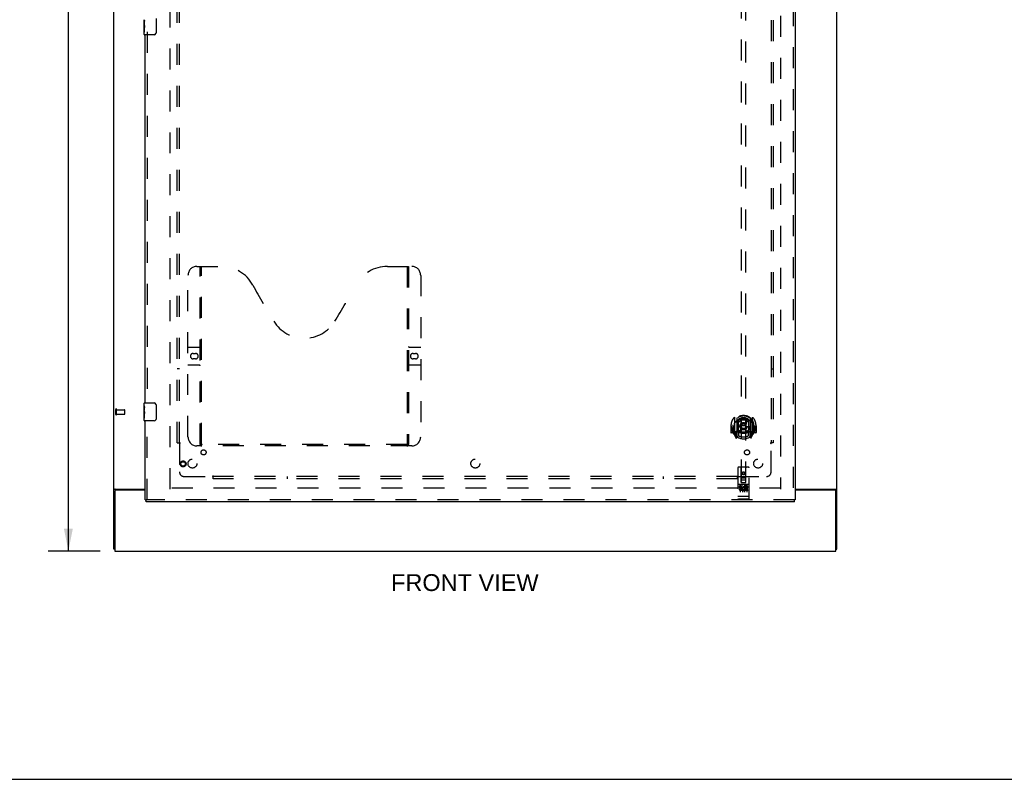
# Model space of a CAD drawing. Header units: inches. Extents: x 0 to 212, y 0 to 138.
# Tile 45 of 100: x 53 to 107, y 0 to 42. Entities that reach past the tile are written whole.
import ezdxf

# ---------------------------------------------------------------- set-up
doc = ezdxf.new("R2010")
doc.units = ezdxf.units.IN
doc.header["$LTSCALE"] = 11.6875
doc.header["$MEASUREMENT"] = 0
doc.linetypes.add('HIDDEN', pattern=[0.2, 0.1, -0.1])
doc.layers.get('0').update_dxf_attribs({"linetype": 'CONTINUOUS'})
for name, color, linetype in [('DEFAULT_2', 8, 'HIDDEN'), ('DIMENSIONS', 7, 'CONTINUOUS'), ('DOOR_ASSEMBLY', 7, 'CONTINUOUS'), ('SUBPANEL', 7, 'CONTINUOUS')]:
    doc.layers.add(name, color=color, linetype=linetype)
doc.styles.get("Standard").update_dxf_attribs({"font": 'arial.ttf'})
doc.dimstyles.new('DIMSTYLE_1', dxfattribs={"dimtxt": 0.9375, "dimasz": 1.25, "dimexe": 0.09, "dimexo": 0.07, "dimgap": 0.0375, "dimtad": 0, "dimtih": 1, "dimtoh": 1, "dimzin": 4, "dimdsep": 46, "dimtxsty": 'Standard', "dimblk": '_FILLED', "dimblk1": '_FILLED', "dimblk2": '_FILLED', "dimcen": 0.09, "dimadec": 3, "dimazin": 1, "dimtfac": 1, "dimtdec": 3, "dimtofl": 0, "dimtmove": 0, "dimatfit": 3, "dimldrblk": '_FILLED', "dimfxl": 0, "dimtolj": 1, "dimtzin": 4, "dimarcsym": 0})

# ---------------------------------------------------------------- blocks, each defined once
blk = doc.blocks.new('_FILLED')
at = {"color": 0, "linetype": 'ByBlock'}
blk.add_solid([(0, 0), (-1, 0.2), (-1, -0.2)], dxfattribs=at)
blk = doc.blocks.new('*D18')
at = {"layer": 'DIMENSIONS', "color": 2, "linetype": 'Continuous'}
for p, q in [((57.04, 92.708), (54.143, 92.708)), ((55.268, 92.708), (55.268, 53.645)), ((55.268, 12.708), (55.268, 51.77)), ((57.04, 12.708), (54.143, 12.708))]:
    blk.add_line(p, q, dxfattribs=at)
at = {"layer": 'DIMENSIONS', "color": 2, "linetype": 'Continuous', "xscale": 1.25, "yscale": 1.25, "zscale": 1.25}
for p, rotation in [((55.268, 92.708), 90), ((55.268, 12.708), 270)]:
    blk.add_blockref('_FILLED', p, dxfattribs=dict(at, rotation=rotation))
at = {"layer": 'DIMENSIONS', "color": 2, "linetype": 'Continuous', "insert": (55.268, 53.177), "char_height": 0.9375, "width": 3.27602, "attachment_point": 2, "line_spacing_factor": 0.9}
blk.add_mtext('80.00', dxfattribs=at)

msp = doc.modelspace()

# ---------------------------------------------------------------- linework, layer by layer
at = {"color": 3, "linetype": 'Continuous'}
for p, q in [((57.803, 12.812), (57.803, 92.604)), ((98.053, 12.812), (98.053, 92.604)), ((57.855, 16.044), (57.855, 12.708)), ((57.873, 16.156), (59.553, 16.156)), ((59.553, 16.104), (57.915, 16.104)), ((95.74, 16.156), (97.983, 16.156)), ((97.941, 16.104), (95.74, 16.104)), ((98.001, 12.708), (98.001, 16.044)), ((57.855, 12.708), (98.001, 12.708))]:
    msp.add_line(p, q, dxfattribs=at)
at = {"color": 7, "linetype": 'Continuous'}
for p, q in [((57.855, 12.812), (57.803, 12.812)), ((98.001, 12.812), (98.053, 12.812)), ((0, 0), (212.5, 0))]:
    msp.add_line(p, q, dxfattribs=at)
at = {"color": 3, "linetype": 'Continuous'}
for points in [[(57.838, 16.141), (57.834, 16.14), (57.83, 16.139), (57.827, 16.137), (57.823, 16.136), (57.82, 16.135), (57.818, 16.133), (57.815, 16.132), (57.812, 16.13), (57.81, 16.128), (57.808, 16.126), (57.806, 16.125), (57.805, 16.123), (57.804, 16.121), (57.803, 16.119), (57.803, 16.117), (57.803, 16.115)], [(57.873, 16.156), (57.871, 16.154), (57.868, 16.153), (57.865, 16.151), (57.862, 16.15), (57.858, 16.148), (57.855, 16.147), (57.851, 16.145), (57.846, 16.144), (57.838, 16.141)], [(97.983, 16.156), (97.985, 16.154), (97.987, 16.153), (97.99, 16.151), (97.994, 16.15), (97.997, 16.148), (98.001, 16.147), (98.005, 16.145), (98.009, 16.144)], [(98.009, 16.144), (98.017, 16.141), (98.021, 16.14), (98.025, 16.139), (98.029, 16.137), (98.032, 16.136), (98.035, 16.135), (98.038, 16.133), (98.041, 16.132), (98.044, 16.13), (98.046, 16.128), (98.048, 16.126), (98.049, 16.125), (98.05, 16.123), (98.051, 16.121), (98.052, 16.119), (98.053, 16.117), (98.053, 16.115)]]:
    msp.add_lwpolyline(points, dxfattribs=at)
for centre, start, end in [((57.915, 16.044), 90, 180), ((97.941, 16.044), 0, 90)]:
    msp.add_arc(centre, 0.06, start, end, dxfattribs=at)
at = {"layer": 'DEFAULT_2', "color": 8, "linetype": 'HIDDEN'}
for p, q in [((60.928, 16.156), (60.928, 89.26)), ((94.928, 89.26), (94.928, 16.156)), ((57.907, 20.316), (57.907, 20.6)), ((57.95, 20.316), (57.95, 20.6)), ((57.95, 20.582), (58.397, 20.582)), ((57.95, 20.334), (58.397, 20.334)), ((58.407, 20.344), (58.407, 20.572)), ((94.914, 16.208), (60.942, 16.208))]:
    msp.add_line(p, q, dxfattribs=at)
for centre, radius, start, end in [((57.928, 20.6), 0.0215, 360, 180), ((57.928, 20.316), 0.0215, 180, 0), ((58.397, 20.572), 0.01, 360, 90), ((58.397, 20.344), 0.01, 270, 0)]:
    msp.add_arc(centre, radius, start, end, dxfattribs=at)
at = {"layer": 'DOOR_ASSEMBLY', "color": 8, "linetype": 'HIDDEN'}
for p, q in [((95.636, 89.854), (95.636, 15.562)), ((92.74, 50.537), (92.74, 16.535)), ((92.99, 16.535), (92.99, 50.537)), ((59.657, 41.613), (59.657, 20.803)), ((62.427, 28.562), (63.782, 28.562)), ((62.602, 18.652), (62.602, 28.562)), ((62.682, 18.682), (62.682, 28.562)), ((73.032, 28.562), (74.387, 28.562)), ((74.132, 28.562), (74.132, 18.682)), ((74.212, 28.562), (74.212, 18.652)), ((61.927, 19.062), (61.927, 28.062)), ((74.887, 28.062), (74.887, 19.062)), ((61.927, 24.062), (62.562, 24.062)), ((62.213, 23.712), (62.35, 23.712)), ((74.252, 24.062), (74.887, 24.062)), ((74.463, 23.712), (74.6, 23.712)), ((62.562, 23.062), (61.927, 23.062)), ((62.35, 23.412), (62.213, 23.412)), ((74.887, 23.062), (74.252, 23.062)), ((74.6, 23.412), (74.463, 23.412)), ((59.657, 15.562), (59.657, 20.113)), ((92.365, 20.163), (92.365, 19.196)), ((92.483, 20.109), (92.483, 19.093)), ((92.49, 20.085), (92.49, 19.081)), ((92.583, 19.361), (92.583, 19.993)), ((92.59, 20.045), (92.59, 19.942)), ((92.703, 20.019), (92.733, 19.679)), ((93.028, 20.019), (92.998, 19.679)), ((93.14, 19.942), (93.14, 20.045)), ((93.148, 19.993), (93.148, 19.361)), ((93.24, 20.085), (93.24, 19.081)), ((93.248, 20.109), (93.248, 19.093)), ((93.365, 19.196), (93.365, 20.163)), ((92.18, 19.679), (92.165, 19.679)), ((92.165, 19.679), (92.165, 19.306)), ((92.283, 19.291), (92.18, 19.291)), ((92.283, 19.679), (92.298, 19.679)), ((92.283, 19.679), (92.283, 19.291)), ((92.283, 19.291), (92.291, 19.306)), ((92.29, 19.726), (92.29, 19.729)), ((92.29, 19.269), (92.29, 19.726)), ((92.483, 19.35), (92.423, 19.35)), ((92.423, 19.35), (92.423, 19.2)), ((92.423, 19.2), (92.49, 19.2)), ((92.461, 19.254), (92.431, 19.208)), ((92.493, 19.313), (92.493, 19.106)), ((92.583, 19.351), (92.51, 19.351)), ((92.579, 19.333), (92.513, 19.333)), ((92.59, 19.381), (92.59, 19.128)), ((92.702, 19.335), (92.733, 19.679)), ((92.998, 19.679), (92.733, 19.679)), ((93.028, 19.335), (92.998, 19.679)), ((93.14, 19.128), (93.14, 19.381)), ((93.22, 19.351), (93.148, 19.351)), ((93.218, 19.333), (93.152, 19.333)), ((93.238, 19.106), (93.238, 19.313)), ((93.24, 19.2), (93.308, 19.2)), ((93.308, 19.35), (93.248, 19.35)), ((93.299, 19.208), (93.27, 19.254)), ((93.308, 19.2), (93.308, 19.35)), ((93.448, 19.679), (93.433, 19.679)), ((93.44, 19.726), (93.44, 19.729)), ((93.44, 19.269), (93.44, 19.726)), ((93.44, 19.306), (93.448, 19.291)), ((93.448, 19.679), (93.448, 19.291)), ((93.55, 19.291), (93.448, 19.291)), ((93.565, 19.679), (93.55, 19.679)), ((93.565, 19.679), (93.565, 19.306)), ((92.37, 19.185), (92.44, 19.01)), ((92.461, 19.09), (92.466, 19.087)), ((92.469, 19.013), (92.483, 19.093)), ((92.56, 19.031), (92.49, 19.14)), ((93.24, 19.14), (93.17, 19.031)), ((93.248, 19.093), (93.262, 19.013)), ((93.269, 19.089), (93.269, 19.09)), ((93.269, 19.09), (93.269, 19.09)), ((93.269, 19.09), (93.269, 19.09)), ((93.291, 19.01), (93.361, 19.185)), ((74.387, 18.562), (62.427, 18.562)), ((74.128, 18.642), (62.686, 18.642)), ((92.553, 17.345), (92.553, 15.62)), ((93.148, 17.375), (92.583, 17.375)), ((92.739, 16.535), (92.735, 17.345)), ((92.865, 17.108), (92.803, 17.072)), ((92.803, 17.072), (92.813, 17.066)), ((92.803, 17.072), (92.803, 17)), ((92.803, 17), (92.813, 17.005)), ((92.803, 17), (92.865, 16.964)), ((92.865, 17.096), (92.813, 17.066)), ((92.813, 17.066), (92.813, 17.005)), ((92.813, 17.005), (92.865, 16.975)), ((92.928, 17.072), (92.865, 17.108)), ((92.865, 17.108), (92.865, 17.096)), ((92.918, 17.066), (92.865, 17.096)), ((92.865, 16.975), (92.918, 17.005)), ((92.865, 16.964), (92.928, 17)), ((92.928, 17.072), (92.918, 17.066)), ((92.918, 17.005), (92.918, 17.066)), ((92.928, 17), (92.918, 17.005)), ((92.928, 17), (92.928, 17.072)), ((92.992, 16.535), (92.995, 17.345)), ((93.178, 15.62), (93.178, 17.345)), ((92.738, 16.785), (92.993, 16.785)), ((92.739, 16.535), (92.74, 16.535)), ((92.74, 16.535), (92.99, 16.535)), ((92.95, 16.66), (92.78, 16.66)), ((92.865, 16.964), (92.865, 16.975)), ((92.99, 16.535), (92.992, 16.535)), ((93.148, 16.418), (92.583, 16.418)), ((92.721, 16.296), (92.628, 16.296)), ((92.628, 16.296), (92.628, 16.254)), ((92.721, 16.254), (92.628, 16.254)), ((92.654, 16.402), (92.826, 16.402)), ((92.678, 16.288), (92.678, 15.982)), ((92.725, 16.21), (92.678, 16.21)), ((92.721, 16.17), (92.692, 16.17)), ((92.785, 16.126), (92.692, 16.126)), ((92.785, 16.083), (92.692, 16.083)), ((92.785, 16.126), (92.785, 16.083)), ((92.803, 16.288), (92.803, 15.982)), ((92.904, 16.402), (93.076, 16.402)), ((92.917, 16.131), (92.934, 16.092)), ((92.928, 16.288), (92.928, 15.982)), ((92.941, 16.261), (92.928, 16.242)), ((92.937, 16.286), (92.941, 16.284)), ((93.097, 16.296), (92.941, 16.296)), ((92.941, 16.296), (92.941, 16.284)), ((92.941, 16.261), (92.941, 16.083)), ((93.097, 16.083), (92.941, 16.083)), ((93.097, 16.254), (92.984, 16.254)), ((92.984, 16.254), (92.984, 16.211)), ((93.076, 16.211), (92.984, 16.211)), ((93.076, 16.168), (92.984, 16.168)), ((92.984, 16.168), (92.984, 16.126)), ((93.097, 16.126), (92.984, 16.126)), ((93.053, 16.288), (93.053, 15.982)), ((93.076, 16.211), (93.076, 16.168)), ((93.097, 16.296), (93.097, 16.254)), ((93.097, 16.126), (93.097, 16.083)), ((95.698, 15.562), (59.595, 15.562)), ((92.57, 15.749), (92.569, 15.749)), ((92.572, 15.749), (92.571, 15.749)), ((92.573, 15.749), (92.572, 15.749)), ((92.574, 15.749), (92.573, 15.749)), ((92.575, 15.749), (92.574, 15.749)), ((92.574, 15.749), (92.574, 15.749)), ((92.576, 15.749), (92.575, 15.749)), ((92.577, 15.749), (92.576, 15.749)), ((92.578, 15.749), (92.577, 15.749)), ((92.579, 15.749), (92.578, 15.749)), ((92.579, 15.748), (92.579, 15.749)), ((92.58, 15.748), (92.579, 15.748)), ((92.581, 15.748), (92.58, 15.748)), ((92.582, 15.748), (92.581, 15.748)), ((92.583, 15.748), (92.582, 15.748)), ((93.148, 15.748), (92.583, 15.748)), ((93.148, 15.59), (92.583, 15.59)), ((93.148, 15.748), (93.149, 15.748)), ((93.149, 15.748), (93.15, 15.748)), ((93.15, 15.748), (93.151, 15.748)), ((93.151, 15.748), (93.152, 15.748)), ((93.152, 15.749), (93.153, 15.749)), ((93.152, 15.748), (93.152, 15.749)), ((93.153, 15.749), (93.154, 15.749)), ((93.154, 15.749), (93.155, 15.749)), ((93.155, 15.749), (93.156, 15.749)), ((93.156, 15.749), (93.157, 15.749)), ((93.156, 15.749), (93.156, 15.749)), ((93.157, 15.749), (93.158, 15.749)), ((93.158, 15.749), (93.159, 15.749)), ((93.159, 15.749), (93.16, 15.749)), ((93.16, 15.749), (93.161, 15.749)), ((93.16, 15.749), (93.16, 15.749)), ((93.161, 15.749), (93.162, 15.749))]:
    msp.add_line(p, q, dxfattribs=at)
at = {"layer": 'DOOR_ASSEMBLY', "color": 3, "linetype": 'Continuous'}
for p, q in [((95.74, 89.854), (95.74, 15.562)), ((59.553, 20.958), (59.553, 41.458)), ((59.553, 15.562), (59.553, 19.958)), ((95.698, 15.458), (59.595, 15.458))]:
    msp.add_line(p, q, dxfattribs=at)
at = {"layer": 'DOOR_ASSEMBLY', "color": 7, "linetype": 'Continuous'}
for p, q in [((59.493, 42.039), (59.493, 42.296)), ((59.498, 42.241), (59.493, 42.241)), ((60.148, 42.358), (60.148, 41.558)), ((59.493, 42.073), (59.5, 42.073)), ((59.493, 41.473), (59.493, 42.037)), ((59.494, 42.01), (59.493, 42.01)), ((59.493, 41.878), (59.499, 41.878)), ((59.493, 41.842), (59.5, 41.842)), ((59.493, 41.78), (59.5, 41.78)), ((59.494, 42.012), (59.496, 41.99)), ((59.5, 42.073), (59.5, 42.209)), ((59.5, 41.612), (59.5, 41.842)), ((59.493, 41.612), (59.5, 41.612)), ((60.048, 41.458), (59.508, 41.458)), ((59.493, 20.797), (59.493, 20.943)), ((59.508, 20.958), (60.048, 20.958)), ((60.148, 20.858), (60.148, 20.058)), ((59.493, 20.539), (59.493, 20.796)), ((59.498, 20.741), (59.493, 20.741)), ((59.493, 20.573), (59.5, 20.573)), ((59.493, 19.973), (59.493, 20.537)), ((59.494, 20.51), (59.493, 20.51)), ((59.493, 20.378), (59.499, 20.378)), ((59.493, 20.342), (59.5, 20.342)), ((59.494, 20.512), (59.496, 20.49)), ((59.5, 20.573), (59.5, 20.709)), ((59.5, 20.112), (59.5, 20.342)), ((59.493, 20.28), (59.5, 20.28)), ((59.493, 20.112), (59.5, 20.112)), ((60.048, 19.958), (59.508, 19.958)), ((59.553, 15.562), (59.595, 15.562)), ((59.595, 15.458), (59.595, 15.562)), ((95.74, 15.562), (95.698, 15.562)), ((95.698, 15.458), (95.698, 15.562))]:
    msp.add_line(p, q, dxfattribs=at)
for points in [[(59.493, 42.297), (59.493, 42.294), (59.493, 42.289), (59.494, 42.283), (59.495, 42.27)], [(59.495, 42.27), (59.496, 42.263), (59.497, 42.255), (59.498, 42.246)], [(59.498, 42.246), (59.499, 42.237), (59.499, 42.228), (59.5, 42.219), (59.5, 42.209)], [(59.493, 42.039), (59.493, 42.031), (59.493, 42.022), (59.494, 42.012)], [(59.496, 41.99), (59.497, 41.979), (59.498, 41.966), (59.499, 41.954), (59.499, 41.942), (59.5, 41.929), (59.5, 41.916), (59.5, 41.903), (59.499, 41.89), (59.499, 41.878), (59.498, 41.866), (59.497, 41.853)], [(60.148, 41.558), (60.147, 41.552), (60.147, 41.545), (60.146, 41.539), (60.145, 41.533), (60.143, 41.527), (60.141, 41.522)], [(60.141, 20.894), (60.143, 20.888), (60.145, 20.883), (60.146, 20.877), (60.147, 20.87), (60.147, 20.864), (60.148, 20.858)], [(59.493, 20.797), (59.493, 20.794), (59.493, 20.789), (59.494, 20.783), (59.495, 20.77)], [(59.493, 20.539), (59.493, 20.531), (59.493, 20.522), (59.494, 20.512)], [(59.495, 20.77), (59.496, 20.763), (59.497, 20.755), (59.498, 20.746)], [(59.496, 20.49), (59.497, 20.479), (59.498, 20.466), (59.499, 20.454), (59.499, 20.442), (59.5, 20.429), (59.5, 20.416), (59.5, 20.403), (59.499, 20.39), (59.499, 20.378), (59.498, 20.366), (59.497, 20.353)], [(59.498, 20.746), (59.499, 20.737), (59.499, 20.728), (59.5, 20.719), (59.5, 20.709)], [(60.148, 20.058), (60.147, 20.052), (60.147, 20.045), (60.146, 20.039), (60.145, 20.033), (60.143, 20.027), (60.141, 20.022)]]:
    msp.add_lwpolyline(points, dxfattribs=at)
at = {"layer": 'DOOR_ASSEMBLY', "color": 8, "linetype": 'HIDDEN'}
for points in [[(92.32, 20.118), (92.321, 20.119), (92.321, 20.12), (92.322, 20.121), (92.323, 20.122), (92.323, 20.122), (92.324, 20.123), (92.325, 20.124), (92.326, 20.125), (92.326, 20.125), (92.327, 20.126), (92.328, 20.127), (92.329, 20.128), (92.329, 20.128), (92.33, 20.129), (92.331, 20.13), (92.332, 20.13), (92.333, 20.131), (92.334, 20.132), (92.334, 20.132), (92.335, 20.133), (92.336, 20.134), (92.337, 20.134), (92.338, 20.135), (92.339, 20.135), (92.34, 20.136), (92.34, 20.136), (92.341, 20.137), (92.342, 20.137), (92.343, 20.138), (92.344, 20.138), (92.345, 20.139), (92.346, 20.139), (92.347, 20.14), (92.348, 20.14)], [(92.411, 19.894), (92.409, 19.893), (92.408, 19.892), (92.406, 19.89), (92.405, 19.889), (92.403, 19.887), (92.401, 19.886), (92.4, 19.884), (92.398, 19.882), (92.396, 19.881), (92.395, 19.879), (92.393, 19.877), (92.391, 19.875), (92.389, 19.873), (92.387, 19.87), (92.385, 19.868), (92.383, 19.866), (92.381, 19.863), (92.379, 19.861), (92.377, 19.858), (92.375, 19.855), (92.372, 19.853), (92.37, 19.85), (92.368, 19.847), (92.365, 19.843), (92.363, 19.84), (92.361, 19.837), (92.358, 19.833), (92.356, 19.829), (92.353, 19.825), (92.35, 19.821), (92.348, 19.817), (92.345, 19.813), (92.342, 19.808), (92.339, 19.803), (92.336, 19.798), (92.333, 19.793)], [(92.677, 20.036), (92.683, 20.038), (92.688, 20.039), (92.694, 20.041), (92.699, 20.042), (92.704, 20.043), (92.71, 20.044), (92.715, 20.046), (92.721, 20.047), (92.726, 20.048), (92.732, 20.049), (92.737, 20.05), (92.743, 20.051), (92.748, 20.052), (92.754, 20.053), (92.759, 20.054), (92.765, 20.055), (92.77, 20.055), (92.776, 20.056), (92.782, 20.057), (92.787, 20.058), (92.793, 20.058), (92.798, 20.059), (92.804, 20.059), (92.809, 20.06), (92.815, 20.06), (92.821, 20.06), (92.826, 20.061), (92.832, 20.061), (92.837, 20.061), (92.843, 20.062), (92.848, 20.062), (92.854, 20.062), (92.86, 20.062), (92.865, 20.062), (92.871, 20.062), (92.876, 20.062), (92.882, 20.062), (92.888, 20.062), (92.893, 20.061), (92.899, 20.061), (92.904, 20.061), (92.91, 20.06), (92.916, 20.06), (92.921, 20.06), (92.927, 20.059), (92.932, 20.059), (92.938, 20.058), (92.943, 20.058), (92.949, 20.057), (92.955, 20.056), (92.96, 20.055), (92.966, 20.055), (92.971, 20.054), (92.977, 20.053), (92.982, 20.052), (92.988, 20.051), (92.993, 20.05), (92.999, 20.049), (93.004, 20.048), (93.01, 20.047), (93.015, 20.046), (93.021, 20.044), (93.026, 20.043), (93.032, 20.042), (93.037, 20.041), (93.042, 20.039), (93.048, 20.038), (93.053, 20.036)], [(93.398, 19.793), (93.395, 19.798), (93.392, 19.803), (93.389, 19.808), (93.386, 19.813), (93.383, 19.817), (93.38, 19.821), (93.378, 19.825), (93.375, 19.829), (93.372, 19.833), (93.37, 19.837), (93.367, 19.84), (93.365, 19.843), (93.363, 19.847), (93.36, 19.85), (93.358, 19.853), (93.356, 19.855), (93.354, 19.858), (93.352, 19.861), (93.35, 19.863), (93.348, 19.866), (93.346, 19.868), (93.344, 19.87), (93.342, 19.873), (93.34, 19.875), (93.338, 19.877), (93.336, 19.879), (93.334, 19.881), (93.332, 19.882), (93.331, 19.884), (93.329, 19.886), (93.327, 19.887), (93.326, 19.889), (93.324, 19.89), (93.323, 19.892), (93.321, 19.893), (93.32, 19.894)], [(93.383, 20.14), (93.384, 20.14), (93.385, 20.139), (93.386, 20.139), (93.387, 20.138), (93.387, 20.138), (93.388, 20.137), (93.389, 20.137), (93.39, 20.136), (93.391, 20.136), (93.392, 20.135), (93.393, 20.135), (93.394, 20.134), (93.394, 20.134), (93.395, 20.133), (93.396, 20.132), (93.397, 20.132), (93.398, 20.131), (93.399, 20.13), (93.399, 20.13), (93.4, 20.129), (93.401, 20.128), (93.402, 20.128), (93.403, 20.127), (93.403, 20.126), (93.404, 20.125), (93.405, 20.125), (93.406, 20.124), (93.406, 20.123), (93.407, 20.122), (93.408, 20.122), (93.409, 20.121), (93.409, 20.12), (93.41, 20.119), (93.411, 20.118)], [(92.348, 19.219), (92.347, 19.219), (92.346, 19.22), (92.345, 19.22), (92.344, 19.221), (92.343, 19.221), (92.342, 19.222), (92.341, 19.222), (92.34, 19.223), (92.34, 19.223), (92.339, 19.224), (92.338, 19.224), (92.337, 19.225), (92.336, 19.225), (92.335, 19.226), (92.334, 19.227), (92.334, 19.227), (92.333, 19.228), (92.332, 19.228), (92.331, 19.229), (92.33, 19.23), (92.329, 19.231), (92.329, 19.231), (92.328, 19.232), (92.327, 19.233), (92.326, 19.233), (92.326, 19.234), (92.325, 19.235), (92.324, 19.236), (92.323, 19.237), (92.323, 19.237), (92.322, 19.238), (92.321, 19.239), (92.321, 19.24), (92.32, 19.241)], [(93.411, 19.241), (93.41, 19.24), (93.409, 19.239), (93.409, 19.238), (93.408, 19.237), (93.407, 19.237), (93.406, 19.236), (93.406, 19.235), (93.405, 19.234), (93.404, 19.233), (93.403, 19.233), (93.403, 19.232), (93.402, 19.231), (93.401, 19.231), (93.4, 19.23), (93.399, 19.229), (93.399, 19.228), (93.398, 19.228), (93.397, 19.227), (93.396, 19.227), (93.395, 19.226), (93.394, 19.225), (93.394, 19.225), (93.393, 19.224), (93.392, 19.224), (93.391, 19.223), (93.39, 19.223), (93.389, 19.222), (93.388, 19.222), (93.387, 19.221), (93.387, 19.221), (93.386, 19.22), (93.385, 19.22), (93.384, 19.219), (93.383, 19.219)], [(62.592, 18.682), (62.608, 18.671), (62.624, 18.662), (62.64, 18.653), (62.655, 18.647), (62.671, 18.643), (62.686, 18.642)], [(74.128, 18.642), (74.143, 18.643), (74.158, 18.647), (74.174, 18.653), (74.19, 18.662), (74.206, 18.671), (74.222, 18.682)], [(92.648, 16.401), (92.648, 16.401), (92.648, 16.401), (92.648, 16.401), (92.648, 16.401), (92.648, 16.401), (92.648, 16.401), (92.648, 16.402), (92.649, 16.402), (92.649, 16.402), (92.649, 16.402), (92.649, 16.402), (92.649, 16.402), (92.649, 16.402), (92.649, 16.402), (92.649, 16.402), (92.649, 16.402), (92.65, 16.402), (92.65, 16.402), (92.65, 16.402), (92.65, 16.402), (92.65, 16.402), (92.65, 16.402), (92.65, 16.402), (92.65, 16.402), (92.651, 16.402), (92.651, 16.402), (92.651, 16.402), (92.651, 16.402), (92.651, 16.402), (92.651, 16.402), (92.652, 16.402), (92.652, 16.402), (92.652, 16.402), (92.652, 16.402), (92.652, 16.402), (92.652, 16.402), (92.653, 16.402), (92.653, 16.402), (92.653, 16.402), (92.653, 16.402), (92.653, 16.402), (92.654, 16.402), (92.654, 16.402), (92.654, 16.402), (92.654, 16.402)], [(92.826, 16.402), (92.826, 16.402), (92.827, 16.402), (92.827, 16.402), (92.827, 16.402), (92.827, 16.402), (92.827, 16.402), (92.828, 16.402), (92.828, 16.402), (92.828, 16.402), (92.828, 16.402), (92.828, 16.402), (92.829, 16.402), (92.829, 16.402), (92.829, 16.402), (92.829, 16.402), (92.829, 16.402), (92.829, 16.402), (92.829, 16.402), (92.83, 16.402), (92.83, 16.402), (92.83, 16.402), (92.83, 16.402), (92.83, 16.402), (92.83, 16.402), (92.83, 16.402), (92.831, 16.402), (92.831, 16.402), (92.831, 16.402), (92.831, 16.402), (92.831, 16.402), (92.831, 16.402), (92.831, 16.402), (92.831, 16.402), (92.832, 16.402), (92.832, 16.402), (92.832, 16.402), (92.832, 16.402), (92.832, 16.402), (92.832, 16.402), (92.832, 16.401), (92.832, 16.401), (92.832, 16.401), (92.832, 16.401), (92.833, 16.401), (92.833, 16.401), (92.833, 16.401)], [(92.898, 16.401), (92.898, 16.401), (92.898, 16.401), (92.898, 16.401), (92.898, 16.401), (92.898, 16.401), (92.898, 16.401), (92.898, 16.402), (92.899, 16.402), (92.899, 16.402), (92.899, 16.402), (92.899, 16.402), (92.899, 16.402), (92.899, 16.402), (92.899, 16.402), (92.899, 16.402), (92.899, 16.402), (92.9, 16.402), (92.9, 16.402), (92.9, 16.402), (92.9, 16.402), (92.9, 16.402), (92.9, 16.402), (92.9, 16.402), (92.9, 16.402), (92.901, 16.402), (92.901, 16.402), (92.901, 16.402), (92.901, 16.402), (92.901, 16.402), (92.901, 16.402), (92.902, 16.402), (92.902, 16.402), (92.902, 16.402), (92.902, 16.402), (92.902, 16.402), (92.902, 16.402), (92.903, 16.402), (92.903, 16.402), (92.903, 16.402), (92.903, 16.402), (92.903, 16.402), (92.904, 16.402), (92.904, 16.402), (92.904, 16.402), (92.904, 16.402)], [(93.076, 16.402), (93.076, 16.402), (93.077, 16.402), (93.077, 16.402), (93.077, 16.402), (93.077, 16.402), (93.077, 16.402), (93.078, 16.402), (93.078, 16.402), (93.078, 16.402), (93.078, 16.402), (93.078, 16.402), (93.079, 16.402), (93.079, 16.402), (93.079, 16.402), (93.079, 16.402), (93.079, 16.402), (93.079, 16.402), (93.079, 16.402), (93.08, 16.402), (93.08, 16.402), (93.08, 16.402), (93.08, 16.402), (93.08, 16.402), (93.08, 16.402), (93.08, 16.402), (93.081, 16.402), (93.081, 16.402), (93.081, 16.402), (93.081, 16.402), (93.081, 16.402), (93.081, 16.402), (93.081, 16.402), (93.081, 16.402), (93.082, 16.402), (93.082, 16.402), (93.082, 16.402), (93.082, 16.402), (93.082, 16.402), (93.082, 16.402), (93.082, 16.401), (93.082, 16.401), (93.082, 16.401), (93.083, 16.401), (93.083, 16.401), (93.083, 16.401), (93.083, 16.401)], [(92.569, 15.749), (92.569, 15.749), (92.568, 15.749), (92.568, 15.749), (92.568, 15.749), (92.567, 15.75), (92.567, 15.75), (92.566, 15.75), (92.566, 15.75), (92.566, 15.75), (92.565, 15.75), (92.565, 15.75), (92.565, 15.75), (92.564, 15.75), (92.564, 15.75), (92.564, 15.75), (92.563, 15.75), (92.563, 15.75), (92.563, 15.75), (92.562, 15.75), (92.562, 15.75), (92.562, 15.751), (92.562, 15.751), (92.561, 15.751), (92.561, 15.751), (92.561, 15.751), (92.56, 15.751), (92.56, 15.751), (92.56, 15.751), (92.56, 15.751), (92.559, 15.751), (92.559, 15.751), (92.559, 15.751), (92.559, 15.751), (92.558, 15.752), (92.558, 15.752), (92.558, 15.752), (92.558, 15.752), (92.557, 15.752), (92.557, 15.752), (92.557, 15.752), (92.557, 15.752), (92.557, 15.752), (92.556, 15.752), (92.556, 15.752), (92.556, 15.753), (92.556, 15.753), (92.556, 15.753), (92.555, 15.753), (92.555, 15.753), (92.555, 15.753), (92.555, 15.753), (92.555, 15.753), (92.555, 15.753), (92.554, 15.753), (92.554, 15.754), (92.554, 15.754), (92.554, 15.754), (92.554, 15.754), (92.554, 15.754), (92.554, 15.754), (92.554, 15.754), (92.554, 15.754), (92.553, 15.754), (92.553, 15.754), (92.553, 15.755), (92.553, 15.755), (92.553, 15.755), (92.553, 15.755), (92.553, 15.755), (92.553, 15.755), (92.553, 15.755), (92.553, 15.755), (92.553, 15.755), (92.553, 15.755), (92.553, 15.756), (92.553, 15.756), (92.553, 15.756), (92.553, 15.756)], [(92.571, 15.749), (92.571, 15.749), (92.57, 15.749)], [(93.162, 15.749), (93.162, 15.749), (93.163, 15.749), (93.163, 15.749), (93.163, 15.75), (93.164, 15.75), (93.164, 15.75), (93.164, 15.75), (93.165, 15.75), (93.165, 15.75), (93.165, 15.75), (93.166, 15.75), (93.166, 15.75), (93.166, 15.75), (93.167, 15.75), (93.167, 15.75), (93.167, 15.75), (93.168, 15.75), (93.168, 15.75), (93.168, 15.75), (93.169, 15.751), (93.169, 15.751), (93.169, 15.751), (93.17, 15.751), (93.17, 15.751), (93.17, 15.751), (93.17, 15.751), (93.171, 15.751), (93.171, 15.751), (93.171, 15.751), (93.171, 15.751), (93.172, 15.751), (93.172, 15.751), (93.172, 15.752), (93.172, 15.752), (93.173, 15.752), (93.173, 15.752), (93.173, 15.752), (93.173, 15.752), (93.174, 15.752), (93.174, 15.752), (93.174, 15.752), (93.174, 15.752), (93.174, 15.752), (93.175, 15.753), (93.175, 15.753), (93.175, 15.753), (93.175, 15.753), (93.175, 15.753), (93.175, 15.753), (93.176, 15.753), (93.176, 15.753), (93.176, 15.753), (93.176, 15.753), (93.176, 15.754), (93.176, 15.754), (93.176, 15.754), (93.177, 15.754), (93.177, 15.754), (93.177, 15.754), (93.177, 15.754), (93.177, 15.754), (93.177, 15.754), (93.177, 15.754), (93.177, 15.755), (93.177, 15.755), (93.177, 15.755), (93.177, 15.755), (93.178, 15.755), (93.178, 15.755), (93.178, 15.755), (93.178, 15.755), (93.178, 15.755), (93.178, 15.755), (93.178, 15.756), (93.178, 15.756), (93.178, 15.756), (93.178, 15.756)]]:
    msp.add_lwpolyline(points, dxfattribs=at)
for centre, radius in [((92.865, 19.661), 0.35), ((92.865, 19.661), 0.335), ((92.865, 19.661), 0.205), ((92.865, 19.661), 0.133), ((61.657, 17.562), 0.164), ((61.657, 17.562), 0.124), ((92.865, 17.035), 0.085), ((92.865, 17.035), 0.0845)]:
    msp.add_circle(centre, radius, dxfattribs=at)
at = {"layer": 'DOOR_ASSEMBLY', "color": 7, "linetype": 'Continuous'}
for centre, radius, start, end in [((59.508, 41.473), 0.015, 180, 270), ((60.048, 41.558), 0.1, 270, 338.8001), ((59.508, 20.943), 0.015, 90, 180), ((60.048, 20.858), 0.1, 21.1999, 90), ((59.508, 19.973), 0.015, 180, 270), ((60.048, 20.058), 0.1, 270, 338.8001)]:
    msp.add_arc(centre, radius, start, end, dxfattribs=at)
at = {"layer": 'DOOR_ASSEMBLY', "color": 8, "linetype": 'HIDDEN'}
for centre, radius, start, end in [((62.427, 28.062), 0.5, 90, 180), ((63.782, 26.562), 2, 28.4813, 90), ((73.032, 26.562), 2, 90, 151.5187), ((74.387, 28.062), 0.5, 0, 90), ((100.09, 46.26), 39.307, 208.4813, 211.8705), ((36.724, 46.26), 39.307, 328.1295, 331.5187), ((68.407, 26.562), 2, 211.8705, 328.1295), ((62.213, 23.562), 0.15, 90, 270), ((62.35, 23.562), 0.15, 270, 90), ((62.562, 24.102), 0.04, 270, 360), ((74.252, 24.102), 0.04, 180, 270), ((74.463, 23.562), 0.15, 90, 270), ((74.6, 23.562), 0.15, 270, 90), ((62.562, 23.022), 0.04, 0, 90), ((74.252, 23.022), 0.04, 90, 180), ((92.865, 19.679), 0.7, 305.5126, 234.4874), ((92.865, 19.677), 0.583, 0.2464, 179.7536), ((92.865, 19.651), 0.58, 7.6622, 172.3378), ((92.38, 20.163), 0.015, 135.0748, 180), ((92.865, 19.362), 0.7, 49.529, 130.471), ((92.498, 20.109), 0.015, 130.3587, 180), ((92.51, 20.085), 0.02, 129.3378, 179.9984), ((92.598, 19.993), 0.015, 112.9863, 180), ((92.865, 19.651), 0.48, 55.0461, 124.9539), ((92.62, 19.942), 0.03, 180, 311.1261), ((92.865, 19.661), 0.343, 48.8739, 131.1261), ((92.683, 20.017), 0.02, 5.0796, 105.5752), ((93.048, 20.017), 0.02, 74.4248, 174.9204), ((93.11, 19.942), 0.03, 228.8739, 360), ((93.133, 19.993), 0.015, 0, 67.0137), ((93.22, 20.085), 0.02, 0, 50.6594), ((93.233, 20.109), 0.015, 0, 49.6413), ((93.35, 20.163), 0.015, 0, 44.9252), ((92.18, 19.306), 0.015, 180, 270), ((92.865, 19.679), 0.685, 180, 213.0115), ((92.31, 19.726), 0.02, 172.3378, 180), ((92.31, 19.269), 0.02, 180, 215.2961), ((92.865, 19.661), 0.7, 215.2961, 324.7039), ((92.38, 19.196), 0.015, 180, 224.9252), ((92.435, 19.205), 0.005, 147.3208, 270), ((92.865, 19.992), 0.7, 233.2319, 306.7681), ((92.302, 19.355), 0.188, 327.3208, 360), ((92.51, 19.331), 0.02, 90, 180), ((92.513, 19.313), 0.02, 90, 180), ((92.579, 19.313), 0.02, 66.536, 90), ((92.598, 19.361), 0.015, 180, 247.0137), ((92.865, 19.974), 0.7, 246.536, 293.464), ((92.62, 19.381), 0.03, 48.8739, 180), ((92.865, 19.661), 0.343, 228.8739, 311.1261), ((92.682, 19.337), 0.02, 254.3869, 354.9204), ((93.048, 19.337), 0.02, 185.0796, 285.6131), ((93.11, 19.381), 0.03, 0, 131.1261), ((93.133, 19.361), 0.015, 292.9863, 360), ((93.152, 19.313), 0.02, 90, 113.464), ((93.218, 19.313), 0.02, 0, 90), ((93.22, 19.331), 0.02, 0, 90), ((93.428, 19.355), 0.188, 180, 212.6792), ((93.295, 19.205), 0.005, 270, 32.6792), ((93.35, 19.196), 0.015, 315.0748, 360), ((93.42, 19.269), 0.02, 324.7039, 360), ((93.42, 19.726), 0.02, 0, 7.6622), ((92.865, 19.679), 0.685, 326.9885, 360), ((93.55, 19.306), 0.015, 270, 360), ((62.427, 19.062), 0.5, 180, 270), ((62.692, 18.652), 0.09, 180, 270), ((62.722, 18.682), 0.04, 180, 270), ((74.092, 18.682), 0.04, 270, 360), ((74.122, 18.652), 0.09, 270, 360), ((74.387, 19.062), 0.5, 270, 360), ((92.454, 19.015), 0.015, 201.8041, 350), ((92.47, 19.126), 0.02, 234.4874, 360), ((92.473, 19.106), 0.02, 234.7457, 360), ((92.51, 19.081), 0.02, 180, 238.5295), ((92.865, 19.661), 0.6, 242.7204, 297.2796), ((93.22, 19.081), 0.02, 301.4688, 359.9992), ((93.258, 19.106), 0.02, 180, 305.2543), ((93.26, 19.126), 0.02, 180, 305.5126), ((93.277, 19.015), 0.015, 190, 338.1959), ((92.583, 17.345), 0.03, 90, 180), ((92.705, 17.345), 0.03, 0, 90), ((93.025, 17.345), 0.03, 90, 180), ((93.148, 17.345), 0.03, 0, 90), ((92.78, 16.62), 0.04, 90, 180), ((92.78, 16.575), 0.04, 180, 270), ((92.95, 16.62), 0.04, 0, 90), ((92.95, 16.575), 0.04, 270, 360), ((92.583, 16.448), 0.03, 180, 270), ((92.692, 16.148), 0.0644, 102.2995, 270.0775), ((92.692, 16.148), 0.0219, 89.9011, 270), ((92.721, 16.233), 0.0635, 270, 90), ((92.721, 16.232), 0.0219, 280.307, 90), ((92.891, 16.19), 0.107, 64.2636, 293.4027), ((92.891, 16.19), 0.0639, 54.8895, 293.4026), ((93.148, 16.448), 0.03, 270, 360), ((92.583, 15.62), 0.03, 180, 270), ((93.148, 15.62), 0.03, 270, 360)]:
    msp.add_arc(centre, radius, start, end, dxfattribs=at)
at = {"layer": 'DOOR_ASSEMBLY', "color": 7, "linetype": 'Continuous'}
for centre, start_param, end_param in [((59.756, 41.874), -3.141593, -2.961605), ((59.756, 20.374), 3.141593, 3.321581)]:
    msp.add_ellipse(centre, major_axis=(0.263, 0), ratio=0.432808, start_param=start_param, end_param=end_param, dxfattribs=at)
at = {"layer": 'SUBPANEL', "color": 8, "linetype": 'HIDDEN'}
for p, q in [((61.334, 18.739), (61.334, 86.677)), ((61.459, 18.739), (61.459, 86.677)), ((94.397, 86.677), (94.397, 18.739)), ((94.522, 86.677), (94.522, 18.739)), ((61.459, 22.864), (61.334, 22.864)), ((94.397, 22.864), (94.522, 22.864)), ((61.334, 18.739), (61.42, 18.739)), ((61.42, 18.739), (61.5, 18.739)), ((61.44, 18.722), (61.447, 18.716)), ((61.459, 18.704), (61.459, 17.114)), ((94.356, 18.739), (94.435, 18.739)), ((94.397, 17.114), (94.397, 18.704)), ((94.522, 18.739), (94.435, 18.739)), ((61.709, 16.864), (63.299, 16.864)), ((63.334, 16.826), (63.334, 16.905)), ((92.522, 16.864), (63.334, 16.864)), ((63.334, 16.739), (63.334, 16.826)), ((92.522, 16.739), (63.334, 16.739)), ((67.459, 16.864), (67.459, 16.739)), ((88.397, 16.864), (88.397, 16.739)), ((92.522, 16.826), (92.522, 16.905)), ((92.522, 16.739), (92.522, 16.826)), ((92.539, 16.845), (92.545, 16.852)), ((92.557, 16.864), (94.147, 16.864))]:
    msp.add_line(p, q, dxfattribs=at)
for points in [[(61.42, 18.739), (61.423, 18.738), (61.425, 18.736), (61.427, 18.734), (61.429, 18.733), (61.431, 18.731), (61.432, 18.73), (61.434, 18.728), (61.436, 18.727), (61.437, 18.725), (61.439, 18.724), (61.44, 18.722)], [(61.447, 18.716), (61.449, 18.714), (61.45, 18.712), (61.452, 18.71), (61.454, 18.708), (61.456, 18.707), (61.458, 18.705), (61.459, 18.704)], [(61.478, 18.717), (61.474, 18.714), (61.471, 18.713), (61.469, 18.711), (61.467, 18.71), (61.465, 18.708), (61.463, 18.707), (61.461, 18.705), (61.459, 18.704)], [(61.5, 18.739), (61.499, 18.737), (61.498, 18.736), (61.498, 18.734), (61.497, 18.732), (61.496, 18.731), (61.494, 18.729), (61.493, 18.728), (61.492, 18.726), (61.49, 18.725), (61.488, 18.723), (61.486, 18.722), (61.485, 18.721), (61.483, 18.719), (61.481, 18.718), (61.478, 18.717)], [(94.356, 18.739), (94.356, 18.737), (94.357, 18.736), (94.358, 18.734), (94.359, 18.732), (94.36, 18.731), (94.361, 18.729), (94.362, 18.728), (94.364, 18.726), (94.366, 18.725), (94.367, 18.723), (94.369, 18.722), (94.371, 18.721), (94.373, 18.719), (94.375, 18.718), (94.377, 18.717), (94.382, 18.714)], [(94.382, 18.714), (94.384, 18.713), (94.387, 18.711), (94.389, 18.71), (94.391, 18.708), (94.393, 18.707), (94.395, 18.705), (94.397, 18.704)], [(94.415, 18.722), (94.409, 18.716), (94.407, 18.714), (94.405, 18.712), (94.403, 18.71), (94.401, 18.708), (94.4, 18.707), (94.398, 18.705), (94.397, 18.704)], [(94.435, 18.739), (94.433, 18.738), (94.431, 18.736), (94.429, 18.734), (94.427, 18.733), (94.425, 18.731), (94.423, 18.73), (94.421, 18.728), (94.42, 18.727), (94.418, 18.725), (94.417, 18.724), (94.415, 18.722)], [(63.309, 16.879), (63.307, 16.877), (63.306, 16.874), (63.304, 16.872), (63.303, 16.87), (63.302, 16.868), (63.3, 16.866), (63.299, 16.864)], [(63.317, 16.845), (63.311, 16.852), (63.309, 16.854), (63.307, 16.856), (63.305, 16.857), (63.303, 16.859), (63.302, 16.861), (63.3, 16.863), (63.299, 16.864)], [(63.334, 16.905), (63.332, 16.904), (63.331, 16.904), (63.329, 16.903), (63.327, 16.902), (63.326, 16.901), (63.324, 16.9), (63.323, 16.898), (63.321, 16.897), (63.32, 16.895), (63.318, 16.893), (63.317, 16.892), (63.316, 16.89), (63.314, 16.888), (63.313, 16.886), (63.312, 16.884), (63.309, 16.879)], [(63.334, 16.826), (63.332, 16.828), (63.331, 16.83), (63.329, 16.832), (63.328, 16.834), (63.326, 16.836), (63.325, 16.838), (63.323, 16.839), (63.322, 16.841), (63.32, 16.842), (63.319, 16.844), (63.317, 16.845)], [(92.522, 16.905), (92.523, 16.904), (92.525, 16.904), (92.527, 16.903), (92.528, 16.902), (92.53, 16.901), (92.531, 16.9), (92.533, 16.898), (92.534, 16.897), (92.536, 16.895), (92.537, 16.893), (92.539, 16.892), (92.54, 16.89), (92.541, 16.888), (92.543, 16.886), (92.544, 16.884)], [(92.522, 16.826), (92.523, 16.828), (92.525, 16.83), (92.526, 16.832), (92.528, 16.834), (92.529, 16.836), (92.531, 16.838), (92.532, 16.839), (92.534, 16.841), (92.536, 16.842), (92.537, 16.844), (92.539, 16.845)], [(92.544, 16.884), (92.547, 16.879), (92.548, 16.877), (92.55, 16.874), (92.551, 16.872), (92.553, 16.87), (92.554, 16.868), (92.555, 16.866), (92.557, 16.864)], [(92.545, 16.852), (92.547, 16.854), (92.549, 16.856), (92.551, 16.857), (92.552, 16.859), (92.554, 16.861), (92.555, 16.863), (92.557, 16.864)]]:
    msp.add_lwpolyline(points, dxfattribs=at)
for centre, radius in [((62.796, 18.202), 0.141), ((93.059, 18.202), 0.141), ((62.178, 17.583), 0.25), ((77.928, 17.583), 0.25), ((93.678, 17.583), 0.25)]:
    msp.add_circle(centre, radius, dxfattribs=at)
for centre, start, end in [((61.709, 17.114), 180, 270), ((94.147, 17.114), 270, 360)]:
    msp.add_arc(centre, 0.25, start, end, dxfattribs=at)

# ---------------------------------------------------------------- texts
at = {"layer": 'DIMENSIONS', "color": 2, "linetype": 'Continuous', "insert": (77.345, 11.422), "char_height": 0.9375, "width": 8.204, "attachment_point": 2, "line_spacing_factor": 0.9}
msp.add_mtext('FRONT VIEW', dxfattribs=at)

# ---------------------------------------------------------------- dimensions: what is measured, and where the dimension line sits
at = {"layer": 'DIMENSIONS', "color": 2, "linetype": 'Continuous'}
dim = msp.add_linear_dim(base=(55.268, 12.708), p1=(57.11, 92.708), p2=(57.11, 12.708), angle=270, dimstyle='DIMSTYLE_1', dxfattribs=at)
dim.commit()
dim.dimension.update_dxf_attribs({"geometry": '*D18', "text_midpoint": (55.263, 52.703), "dimtype": 160})

doc.saveas('drawing.dxf')
